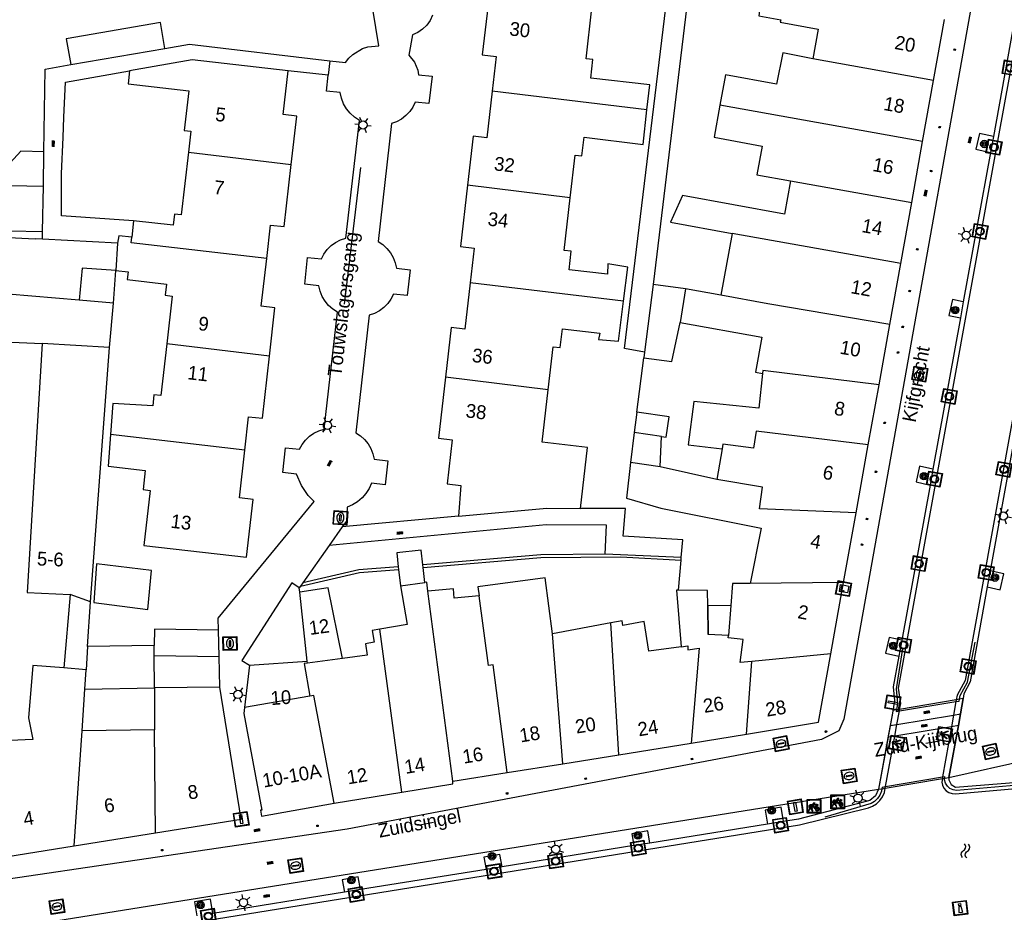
# Model space of a CAD drawing. Header units: metres. Extents: x 93870 to 95789, y 463036 to 464040.
# Tile 148 of 256: x 94355 to 94427, y 463912 to 463977. Entities that reach past the tile are written whole.
import ezdxf
from ezdxf.enums import TextEntityAlignment as Align

# ---------------------------------------------------------------- set-up
doc = ezdxf.new("R2010")
doc.units = ezdxf.units.M
doc.header["$LTSCALE"] = 25.4
for name, color, linetype in [('B_BEBOUWINGSGRENS_0', 1, 'Continuous'), ('B_LUIFEL_1', 200, 'Continuous'), ('B_TUSSENMUUR_0', 7, 'Continuous'), ('G_GRENS_ALGEMEEN_0', 7, 'Continuous'), ('K_KUNSTWERKGRENS_1', 1, 'Continuous'), ('Q_BALUSTRADE_LIJN_1', 193, 'Continuous'), ('Q_BOOM_0', 3, 'Continuous'), ('Q_BRANDKRAAN_0', 5, 'Continuous'), ('Q_CAI-KAST_0', 10, 'Continuous'), ('Q_FIETSENREK_0', 6, 'Continuous'), ('Q_INSPECTIE_OF_RIOOLPUT_0', 253, 'Continuous'), ('Q_KOLK_0', 254, 'Continuous'), ('Q_LICHTMAST_0', 2, 'Continuous'), ('Q_LICHTPUNT_1', 7, 'Continuous'), ('Q_MEERPAAL_0', 7, 'Continuous'), ('Q_MEERRING_0', 7, 'Continuous'), ('Q_VERKEERSBORDPAAL_0', 40, 'Continuous'), ('S_GBKN_SYMBOOL_OV_GROOT_0', 7, 'Continuous'), ('S_GBKN_SYMBOOL_OV_GROOT_1', 7, 'Continuous'), ('S_GBKN_SYMBOOL_WATER_0', 7, 'Continuous'), ('T_HEK_LIJN_0', 6, 'Continuous'), ('T_MUUR_30CM_0', 10, 'Continuous'), ('V_WEGGRENS_0', 7, 'Continuous'), ('V_WEGGRENS_1', 7, 'Continuous'), ('W_WATERGRENS_0', 5, 'Continuous'), ('Z_GBKN_HUISNUMMER_0', 252, 'Continuous'), ('Z_KUNSTWERKNAAM_1', 252, 'Continuous'), ('Z_STRAATNAAM_0', 252, 'Continuous')]:
    doc.layers.add(name, color=color, linetype=linetype)
doc.layers.add('Q_PAAL_STEEN_0', color=7, linetype='Continuous', true_color=0xa97373)
doc.layers.add('Q_PAALTJE_0', color=7, linetype='Continuous', true_color=0x666666)

# ---------------------------------------------------------------- blocks, each defined once
blk = doc.blocks.new('Q_CAI-KAST')
for points in [[(-0.5, 0.5), (0.5, 0.5), (0.5, -0.5), (-0.5, -0.5)], [(-0.262, 0.264), (0.25, 0.264), (0.25, 0.187), (-0.262, 0.187)], [(-0.262, 0.107), (0.25, 0.107), (0.25, -0.332), (-0.262, -0.332)]]:
    blk.add_lwpolyline(points, close=True)
blk.add_lwpolyline([(-0.442, 0.464), (0.438, 0.464, -0.414214), (0.459, 0.442), (0.459, -0.437, -0.414214), (0.438, -0.459), (-0.442, -0.459, -0.414214), (-0.463, -0.437), (-0.463, 0.442), (-0.463, 0.444), (-0.463, 0.446), (-0.463, 0.448), (-0.462, 0.45), (-0.461, 0.451), (-0.46, 0.453), (-0.459, 0.455), (-0.458, 0.456), (-0.457, 0.457), (-0.456, 0.459), (-0.454, 0.46), (-0.453, 0.461), (-0.451, 0.462), (-0.449, 0.462), (-0.447, 0.463), (-0.446, 0.463), (-0.444, 0.464), (-0.442, 0.464)], format="xyb")
blk.add_circle((-0.177, -0.034), 0.0354)
blk = doc.blocks.new('Q_LICHTMAST')
for points in [[(-0.26, 0.15), (-0.52, 0.3)], [(0, 0.3), (0, 0.6)], [(0.26, 0.15), (0.52, 0.3)], [(-0.26, -0.15), (-0.52, -0.3)], [(0, -0.3), (0, -0.6)], [(0.26, -0.15), (0.52, -0.3)]]:
    blk.add_lwpolyline(points)
blk.add_circle((0, 0), 0.3)
blk = doc.blocks.new('Q_VERKEERSBORDPAAL')
for points in [[(-0.5, 0.5), (0.5, 0.5), (0.5, -0.5), (-0.5, -0.5)], [(-0.08, 0.333), (0.071, 0.333), (0.071, -0.329), (-0.08, -0.329)]]:
    blk.add_lwpolyline(points, close=True)
blk.add_lwpolyline([(-0.442, 0.464), (0.438, 0.464, -0.414214), (0.459, 0.442), (0.459, -0.437, -0.414214), (0.438, -0.459), (-0.442, -0.459, -0.414214), (-0.463, -0.437), (-0.463, 0.442), (-0.463, 0.444), (-0.463, 0.446), (-0.463, 0.448), (-0.462, 0.45), (-0.461, 0.451), (-0.46, 0.453), (-0.459, 0.455), (-0.458, 0.456), (-0.457, 0.457), (-0.456, 0.459), (-0.454, 0.46), (-0.453, 0.461), (-0.451, 0.462), (-0.449, 0.462), (-0.447, 0.463), (-0.446, 0.463), (-0.444, 0.464), (-0.442, 0.464)], format="xyb")
blk = doc.blocks.new('Q_PAAL_STEEN')
for points in [[(-0.5, 0.5), (0.5, 0.5), (0.5, -0.5), (-0.5, -0.5)], [(-0.08, 0.333), (0.071, 0.333), (0.071, -0.329), (-0.08, -0.329)]]:
    blk.add_lwpolyline(points, close=True)
blk.add_lwpolyline([(-0.442, 0.464), (0.438, 0.464, -0.414214), (0.459, 0.442), (0.459, -0.437, -0.414214), (0.438, -0.459), (-0.442, -0.459, -0.414214), (-0.463, -0.437), (-0.463, 0.442), (-0.463, 0.444), (-0.463, 0.446), (-0.463, 0.448), (-0.462, 0.45), (-0.461, 0.451), (-0.46, 0.453), (-0.459, 0.455), (-0.458, 0.456), (-0.457, 0.457), (-0.456, 0.459), (-0.454, 0.46), (-0.453, 0.461), (-0.451, 0.462), (-0.449, 0.462), (-0.447, 0.463), (-0.446, 0.463), (-0.444, 0.464), (-0.442, 0.464)], format="xyb")
blk = doc.blocks.new('Q_PAALTJE')
at = {"color": 251, "true_color": 0x666666, "xscale": 0.1, "yscale": 0.1, "zscale": 0.01}
blk.add_blockref('Q_PAAL_STEEN', (0, 0), dxfattribs=at)
blk = doc.blocks.new('Q_INSPECTIE_OF_RIOOLPUT')
blk.add_lwpolyline([(-0.5, 0.5), (0.5, 0.5), (0.5, -0.5), (-0.5, -0.5)], close=True)
for points in [[(-0.442, 0.464), (0.438, 0.464, -0.414214), (0.459, 0.442), (0.459, -0.437, -0.414214), (0.438, -0.459), (-0.442, -0.459, -0.414214), (-0.463, -0.437), (-0.463, 0.442), (-0.463, 0.444), (-0.463, 0.446), (-0.463, 0.448), (-0.462, 0.45), (-0.461, 0.451), (-0.46, 0.453), (-0.459, 0.455), (-0.458, 0.456), (-0.457, 0.457), (-0.456, 0.459), (-0.454, 0.46), (-0.453, 0.461), (-0.451, 0.462), (-0.449, 0.462), (-0.447, 0.463), (-0.446, 0.463), (-0.444, 0.464), (-0.442, 0.464)], [(-0.345, 0.105, 0.380426), (-0.276, -0.18)], [(-0.008, 0.266, 0.240218), (-0.345, 0.105)], [(-0.194, 0.045, 0.853344), (-0.194, -0.032)], [(0.331, 0.111, 0.240191), (-0.008, 0.266)], [(0.185, -0.032, 0.849746), (0.185, 0.045)], [(0.267, -0.176, 0.380426), (0.331, 0.111)], [(-0.276, -0.18, 0.148452), (0.012, -0.257)], [(0.012, -0.257, 0.131742), (0.267, -0.176)]]:
    blk.add_lwpolyline(points, format="xyb")
for points in [[(-0.194, 0.045), (0.185, 0.045)], [(0.185, -0.032), (-0.194, -0.032)]]:
    blk.add_lwpolyline(points)
blk = doc.blocks.new('Q_BRANDKRAAN')
blk.add_lwpolyline([(-0.5, 0.5), (0.5, 0.5), (0.5, -0.5), (-0.5, -0.5)], close=True)
for points in [[(-0.442, 0.464), (0.438, 0.464, -0.414214), (0.459, 0.442), (0.459, -0.437, -0.414214), (0.438, -0.459), (-0.442, -0.459, -0.414214), (-0.463, -0.437), (-0.463, 0.442), (-0.463, 0.444), (-0.463, 0.446), (-0.463, 0.448), (-0.462, 0.45), (-0.461, 0.451), (-0.46, 0.453), (-0.459, 0.455), (-0.458, 0.456), (-0.457, 0.457), (-0.456, 0.459), (-0.454, 0.46), (-0.453, 0.461), (-0.451, 0.462), (-0.449, 0.462), (-0.447, 0.463), (-0.446, 0.463), (-0.444, 0.464), (-0.442, 0.464)], [(-0.345, 0.105, 0.380426), (-0.276, -0.18)], [(-0.008, 0.266, 0.240218), (-0.345, 0.105)], [(-0.194, 0.045, 0.853344), (-0.194, -0.032)], [(0.331, 0.111, 0.240191), (-0.008, 0.266)], [(0.185, -0.032, 0.849746), (0.185, 0.045)], [(0.267, -0.176, 0.380426), (0.331, 0.111)], [(-0.276, -0.18, 0.148452), (0.012, -0.257)], [(0.012, -0.257, 0.131742), (0.267, -0.176)]]:
    blk.add_lwpolyline(points, format="xyb")
for points in [[(-0.194, 0.045), (0.185, 0.045)], [(0.185, -0.032), (-0.194, -0.032)]]:
    blk.add_lwpolyline(points)
blk = doc.blocks.new('Q_KOLK')
blk.add_lwpolyline([(-0.5, 0.5), (0.5, 0.5), (0.5, -0.5), (-0.5, -0.5)], close=True)
for points in [[(-0.442, 0.464), (0.438, 0.464, -0.414214), (0.459, 0.442), (0.459, -0.437, -0.414214), (0.438, -0.459), (-0.442, -0.459, -0.414214), (-0.463, -0.437), (-0.463, 0.442, -0.414214), (-0.442, 0.464)], [(-0.345, 0.105, 0.380426), (-0.276, -0.18)], [(-0.008, 0.266, 0.240218), (-0.345, 0.105)], [(-0.194, 0.045, 0.853344), (-0.194, -0.032)], [(0.331, 0.111, 0.240191), (-0.008, 0.266)], [(0.185, -0.032, 0.849746), (0.185, 0.045)], [(0.267, -0.176, 0.380426), (0.331, 0.111)], [(-0.276, -0.18, 0.148452), (0.012, -0.257)], [(0.012, -0.257, 0.131742), (0.267, -0.176)]]:
    blk.add_lwpolyline(points, format="xyb")
for points in [[(-0.194, 0.045), (0.185, 0.045)], [(0.185, -0.032), (-0.194, -0.032)]]:
    blk.add_lwpolyline(points)
blk = doc.blocks.new('Q_LICHTPUNT')
for points in [[(-0.5, 0.5), (0.5, 0.5), (0.5, -0.5), (-0.5, -0.5)], [(-0.463, 0.464), (0.459, 0.464), (0.459, -0.459), (-0.463, -0.459)], [(-0.123, 0.08), (-0.077, 0.051), (-0.255, -0.233), (-0.301, -0.204)], [(-0.033, 0.032), (0.021, 0.032), (0.021, -0.303), (-0.033, -0.303)], [(0.075, 0.051), (0.121, 0.079), (0.293, -0.209), (0.247, -0.236)]]:
    blk.add_lwpolyline(points, close=True)
blk.add_circle((-0.002, 0.21), 0.103)
blk = doc.blocks.new('Q_MEERRING')
blk.add_lwpolyline([(-0.5, 0.5), (0.5, 0.5), (0.5, -0.5), (-0.5, -0.5)], close=True)
blk.add_lwpolyline([(-0.442, 0.464), (0.438, 0.464, -0.414214), (0.459, 0.442), (0.459, -0.437, -0.414214), (0.438, -0.459), (-0.442, -0.459, -0.414214), (-0.463, -0.437), (-0.463, 0.442), (-0.463, 0.444), (-0.463, 0.446), (-0.463, 0.448), (-0.462, 0.45), (-0.461, 0.451), (-0.46, 0.453), (-0.459, 0.455), (-0.458, 0.456), (-0.457, 0.457), (-0.456, 0.459), (-0.454, 0.46), (-0.453, 0.461), (-0.451, 0.462), (-0.449, 0.462), (-0.447, 0.463), (-0.446, 0.463), (-0.444, 0.464), (-0.442, 0.464)], format="xyb")
for radius in [0.3, 0.3, 0.25, 0.25]:
    blk.add_circle((0, 0), radius)
blk = doc.blocks.new('Q_FIETSENREK')
for points in [[(-0.5, 0.5), (0.5, 0.5), (0.5, -0.5), (-0.5, -0.5)], [(-0.063, 0.145), (0.184, 0.054), (0.037, -0.093)]]:
    blk.add_lwpolyline(points, close=True)
for points in [[(-0.442, 0.464), (0.438, 0.464, -0.414214), (0.459, 0.442), (0.459, -0.437, -0.414214), (0.438, -0.459), (-0.442, -0.459, -0.414214), (-0.463, -0.437), (-0.463, 0.442), (-0.463, 0.444), (-0.463, 0.446), (-0.463, 0.448), (-0.462, 0.45), (-0.461, 0.451), (-0.46, 0.453), (-0.459, 0.455), (-0.458, 0.456), (-0.457, 0.457), (-0.456, 0.459), (-0.454, 0.46), (-0.453, 0.461), (-0.451, 0.462), (-0.449, 0.462), (-0.447, 0.463), (-0.446, 0.463), (-0.444, 0.464), (-0.442, 0.464)], [(-0.181, 0.106, 0.847256), (-0.324, -0.144)], [(-0.193, 0.075, 0.842492), (-0.305, -0.118)], [(-0.171, 0.065, 0.053288), (-0.193, 0.075)], [(-0.185, -0.134, 0.502492), (-0.147, 0.044)], [(-0.149, 0.089, 0.06236), (-0.181, 0.106)], [(-0.165, -0.161, 0.494489), (-0.125, 0.068)], [(-0.324, -0.144, 0.089606), (-0.421, -0.348)], [(-0.296, -0.162, 0.110942), (-0.375, -0.348)], [(-0.294, -0.105, 0.006942), (-0.305, -0.118)], [(-0.296, -0.162, 0.02458), (-0.283, -0.168)], [(-0.212, -0.105, 0.381614), (-0.294, -0.105)], [(-0.283, -0.168, 0.148109), (-0.198, -0.173)], [(-0.223, -0.136, 0.533998), (-0.276, -0.136)], [(-0.276, -0.136, 0.009682), (-0.271, -0.138)], [(-0.271, -0.138, 0.120201), (-0.218, -0.144)], [(-0.218, -0.144, 0.003554), (-0.223, -0.136)], [(-0.185, -0.134, 0.017985), (-0.212, -0.105)], [(-0.122, -0.348, 0.075837), (-0.198, -0.173)], [(-0.075, -0.348, 0.094234), (-0.165, -0.161)], [(0.095, -0.16, 0.385208), (0.186, -0.333)], [(0.209, -0.054, 0.224648), (0.108, -0.128)], [(0.126, -0.171, 0.376993), (0.197, -0.303)], [(0.212, -0.086, 0.20829), (0.139, -0.139)], [(0.186, -0.333, 1), (0.287, -0.06)], [(0.197, -0.303, 1), (0.276, -0.09)], [(0.287, -0.06, 0.086253), (0.238, -0.051)], [(0.276, -0.09, 0.079305), (0.241, -0.083)]]:
    blk.add_lwpolyline(points, format="xyb")
for points in [[(-0.171, 0.065), (-0.263, -0.038), (-0.239, -0.059), (-0.147, 0.044)], [(0.081, 0.221), (-0.003, 0.252), (-0.149, 0.089)], [(-0.125, 0.068), (-0.086, 0.111), (0.018, -0.131), (0.095, -0.16)], [(0.238, -0.051), (0.229, 0.053), (0.261, 0.093), (0.302, 0.078), (0.314, 0.11), (0.192, 0.155), (0.18, 0.123), (0.231, 0.104), (0.207, 0.076), (-0.04, 0.167), (0, 0.216), (0.07, 0.191), (0.081, 0.221)], [(0.209, -0.054), (0.199, 0.029), (0.057, -0.108)], [(-0.421, -0.348), (-0.375, -0.348)], [(-0.122, -0.348), (-0.075, -0.348)], [(0.057, -0.108), (0.108, -0.128)], [(0.126, -0.171), (0.253, -0.218), (0.241, -0.083)], [(0.139, -0.139), (0.222, -0.17), (0.212, -0.086)]]:
    blk.add_lwpolyline(points)
blk = doc.blocks.new('Q_BOOM')
for radius in [0.27, 0.18, 0.09]:
    blk.add_circle((0, 0), radius)
blk = doc.blocks.new('Q_MEERPAAL')
for points in [[(-0.5, 0.5), (0.5, 0.5), (0.5, -0.5), (-0.5, -0.5)], [(-0.076, 0.32), (0.068, 0.32), (0.068, 0.17), (-0.076, 0.17)]]:
    blk.add_lwpolyline(points, close=True)
blk.add_lwpolyline([(-0.442, 0.464), (0.438, 0.464, -0.414214), (0.459, 0.442), (0.459, -0.437, -0.414214), (0.438, -0.459), (-0.442, -0.459, -0.414214), (-0.463, -0.437), (-0.463, 0.442), (-0.463, 0.444), (-0.463, 0.446), (-0.463, 0.448), (-0.462, 0.45), (-0.461, 0.451), (-0.46, 0.453), (-0.459, 0.455), (-0.458, 0.456), (-0.457, 0.457), (-0.456, 0.459), (-0.454, 0.46), (-0.453, 0.461), (-0.451, 0.462), (-0.449, 0.462), (-0.447, 0.463), (-0.446, 0.463), (-0.444, 0.464), (-0.442, 0.464)], format="xyb")
for points in [[(-0.076, 0.124), (-0.136, -0.311)], [(-0.076, 0.124), (0.068, 0.124)], [(0.068, 0.124), (0.122, -0.311)], [(-0.136, -0.311), (0.122, -0.311)]]:
    blk.add_lwpolyline(points)
blk = doc.blocks.new('S_GBKN_SYMBOOL_WATER')
for points in [[(-0.5, 0.15), (-0.438, 0.212), (-0.312, 0.275), (-0.188, 0.275), (-0.062, 0.212), (0, 0.15), (0.062, 0.087), (0.188, 0.025), (0.312, 0.025), (0.438, 0.087), (0.5, 0.15)], [(-0.5, -0.15), (-0.438, -0.087), (-0.312, -0.025), (-0.188, -0.025), (-0.062, -0.087), (0, -0.15), (0.062, -0.212), (0.188, -0.275), (0.312, -0.275), (0.438, -0.212), (0.5, -0.15)]]:
    blk.add_lwpolyline(points)
blk = doc.blocks.new('S_GBKN_SYMBOOL_OV_GROOT')
for points in [[(-0.21875, 0.0625), (0.21875, 0.0625)], [(-0.21875, 0), (0.21875, 0)], [(-0.1875, 0.0625), (-0.1875, 0)], [(-0.125, 0.09375), (-0.125, 0.0625)], [(-0.125, 0), (-0.125, -0.0625)], [(-0.0625, 0.0625), (-0.0625, 0)], [(0, 0.09375), (0, 0.0625)], [(0, 0), (0, -0.0625)], [(0.0625, 0.0625), (0.0625, 0)], [(0.125, 0.09375), (0.125, 0.0625)], [(0.125, 0), (0.125, -0.0625)], [(0.1875, 0.0625), (0.1875, 0)], [(-0.21875, -0.0625), (0.21875, -0.0625)], [(-0.1875, -0.0625), (-0.1875, -0.09375)], [(-0.0625, -0.0625), (-0.0625, -0.09375)], [(0.0625, -0.0625), (0.0625, -0.09375)], [(0.1875, -0.0625), (0.1875, -0.09375)]]:
    blk.add_lwpolyline(points)

msp = doc.modelspace()

# ---------------------------------------------------------------- linework, layer by layer
at = {"layer": 'B_BEBOUWINGSGRENS_0'}
for p, q in [((94421.387, 463972.193), (94422.182, 463976.622)), ((94358.45, 463975.217), (94358.772, 463973.345)), ((94358.772, 463973.345), (94365.596, 463974.52)), ((94420.593, 463967.765), (94421.387, 463972.193)), ((94419.798, 463963.335), (94420.593, 463967.765)), ((94356.784, 463964.53), (94356.825, 463967.024)), ((94356.731, 463961.233), (94356.784, 463964.53)), ((94419.003, 463958.905), (94419.798, 463963.335)), ((94363.33, 463962.02), (94363.202, 463960.835)), ((94406.778, 463961.098), (94405.954, 463956.607)), ((94362.17, 463960.39), (94362.034, 463958.416)), ((94418.208, 463954.477), (94419.003, 463958.905)), ((94361.867, 463956.031), (94362.034, 463958.416)), ((94401.027, 463957.391), (94400.41, 463952.476)), ((94403.394, 463957.077), (94401.027, 463957.391)), ((94405.954, 463956.607), (94403.394, 463957.077)), ((94361.587, 463952.813), (94361.867, 463956.031)), ((94417.426, 463950.117), (94418.208, 463954.477)), ((94354.47, 463953.2), (94356.71, 463953.1)), ((94361.587, 463952.813), (94356.71, 463953.1)), ((94360.216, 463934.371), (94361.587, 463952.813)), ((94400.41, 463952.476), (94400.359, 463952.07)), ((94416.642, 463945.749), (94417.426, 463950.117)), ((94399.861, 463948.116), (94399.65, 463946.644)), ((94399.65, 463946.644), (94399.4, 463944.476)), ((94401.535, 463944.169), (94401.645, 463946.359)), ((94415.759, 463940.827), (94416.642, 463945.749)), ((94395.755, 463941.141), (94396.266, 463945.559)), ((94406.044, 463945.464), (94405.654, 463943.234)), ((94405.654, 463943.234), (94401.535, 463944.169)), ((94414.849, 463935.758), (94415.759, 463940.827)), ((94382.544, 463936.914), (94382.566, 463936.716)), ((94382.566, 463936.716), (94382.693, 463935.533)), ((94384.337, 463936.855), (94384.315, 463937.053)), ((94384.46, 463935.769), (94384.337, 463936.855)), ((94382.693, 463935.533), (94384.46, 463935.769)), ((94413.922, 463930.591), (94414.849, 463935.758)), ((94375.387, 463935.055), (94375.351, 463935.382)), ((94358.74, 463934.893), (94358.261, 463929.562)), ((94360.216, 463934.371), (94358.74, 463934.893)), ((94359.997, 463931.12), (94360.216, 463934.371)), ((94360.452, 463934.314), (94364.354, 463933.804)), ((94405.04, 463931.99), (94405.001, 463934.066)), ((94406.671, 463934.088), (94406.504, 463931.916)), ((94397.974, 463932.838), (94393.74, 463932.05)), ((94406.504, 463931.916), (94405.04, 463931.99)), ((94364.835, 463931.193), (94359.997, 463931.12)), ((94364.836, 463930.479), (94364.835, 463931.193)), ((94364.84, 463928.11), (94364.836, 463930.479)), ((94371.744, 463929.76), (94375.933, 463930.067)), ((94375.953, 463929.919), (94375.933, 463930.067)), ((94378.488, 463930.261), (94375.953, 463929.919)), ((94413.03, 463925.62), (94413.922, 463930.591)), ((94359.883, 463929.426), (94358.261, 463929.562)), ((94359.789, 463928.037), (94359.883, 463929.426)), ((94371.744, 463929.76), (94371.383, 463926.702)), ((94359.593, 463925.005), (94359.789, 463928.037)), ((94359.789, 463928.037), (94364.84, 463928.11)), ((94369.579, 463928.179), (94364.84, 463928.11)), ((94364.84, 463928.11), (94364.861, 463925.064)), ((94371.133, 463918.584), (94369.579, 463928.179)), ((94364.861, 463925.064), (94359.593, 463925.005)), ((94407.819, 463924.771), (94413.03, 463925.62)), ((94403.8, 463924.117), (94407.819, 463924.771)), ((94398.54, 463923.26), (94403.8, 463924.117)), ((94394.492, 463922.618), (94398.54, 463923.26)), ((94390.445, 463921.977), (94394.492, 463922.618)), ((94386.49, 463921.35), (94390.445, 463921.977)), ((94377.897, 463919.762), (94382.801, 463920.555)), ((94372.605, 463918.817), (94377.897, 463919.762)), ((94364.911, 463917.609), (94371.133, 463918.584)), ((94359.022, 463916.659), (94364.911, 463917.609)), ((94353.193, 463915.718), (94359.022, 463916.659))]:
    msp.add_line(p, q, dxfattribs=at)
for points in [[(94407.503, 463979.256), (94407.189, 463977.537), (94408.76, 463977.25), (94408.7, 463976.88), (94410.29, 463976.59), (94410.26, 463976.42), (94413.01, 463975.92), (94412.617, 463973.766)], [(94400.589, 463970.061), (94400.786, 463971.872), (94396.513, 463972.358), (94396.667, 463973.708), (94396.171, 463973.764), (94396.594, 463977.45), (94389.133, 463978.299), (94388.632, 463974.048), (94389.634, 463973.934), (94389.347, 463971.409)], [(94365.596, 463974.52), (94365.274, 463976.392), (94358.45, 463975.217)], [(94374.543, 463972.902), (94367.578, 463973.696), (94363.038, 463972.896)], [(94412.617, 463973.766), (94410.439, 463974.195), (94409.993, 463971.933), (94406.287, 463972.608), (94405.885, 463970.403)], [(94363.038, 463972.896), (94362.929, 463971.943), (94367.33, 463971.439), (94366.999, 463968.561), (94367.489, 463968.509), (94367.315, 463966.979)], [(94374.774, 463966.095), (94375.174, 463969.61), (94374.181, 463969.723), (94374.543, 463972.902)], [(94389.347, 463971.409), (94388.963, 463968.039), (94387.967, 463968.153), (94387.561, 463964.594)], [(94395.013, 463963.67), (94395.37, 463966.783), (94395.867, 463966.726), (94396.021, 463968.077), (94400.316, 463967.553), (94400.589, 463970.061)], [(94405.885, 463970.403), (94405.46, 463968.07), (94408.939, 463967.435), (94408.557, 463965.341), (94411.001, 463964.905)], [(94356.825, 463967.024), (94355.146, 463967.052), (94354.098, 463965.926), (94352.195, 463965.957), (94352.173, 463964.606), (94354.373, 463964.569)], [(94367.315, 463966.979), (94366.797, 463962.434), (94366.303, 463962.49), (94366.211, 463961.688), (94363.33, 463962.02)], [(94372.99, 463959.265), (94373.268, 463961.704), (94374.261, 463961.592), (94374.774, 463966.095)], [(94354.373, 463964.569), (94354.319, 463961.272), (94356.731, 463961.233)], [(94387.561, 463964.594), (94387.052, 463960.136), (94388.043, 463960.023), (94387.755, 463957.513)], [(94411.001, 463964.905), (94410.56, 463962.48), (94403.165, 463963.842), (94402.301, 463961.91), (94406.778, 463961.098)], [(94398.89, 463956.177), (94399.2, 463958.652), (94397.739, 463958.877), (94397.725, 463958.131), (94394.934, 463958.448), (94395.087, 463959.799), (94394.576, 463959.857), (94395.013, 463963.67)], [(94363.202, 463960.835), (94362.256, 463960.917), (94362.17, 463960.39)], [(94373.19, 463952.196), (94373.59, 463955.701), (94372.597, 463955.814), (94372.99, 463959.265)], [(94362.034, 463958.416), (94359.595, 463958.572), (94359.392, 463956.246)], [(94359.392, 463956.246), (94354.226, 463956.696), (94354.338, 463957.917), (94349.534, 463958.358)], [(94362.034, 463958.416), (94362.93, 463958.319), (94362.868, 463957.746), (94365.724, 463957.418), (94365.631, 463956.607), (94366.128, 463956.55), (94365.733, 463953.088)], [(94387.755, 463957.513), (94387.37, 463954.153), (94386.372, 463954.267), (94385.962, 463950.673)], [(94397.173, 463953.855), (94397.079, 463953.397), (94398.526, 463953.269), (94398.89, 463956.177)], [(94400.359, 463952.07), (94402.397, 463951.801), (94403, 463954.64)], [(94403, 463954.64), (94408.92, 463953.56), (94408.46, 463951.02), (94408.96, 463950.94)], [(94393.416, 463949.746), (94393.775, 463952.873), (94394.294, 463952.814), (94394.447, 463954.165), (94397.173, 463953.855)], [(94356.71, 463953.1), (94355.61, 463935.04), (94358.74, 463934.893)], [(94365.733, 463953.088), (94365.306, 463949.338), (94364.809, 463949.394), (94364.717, 463948.58), (94361.832, 463948.754), (94361.658, 463946.511)], [(94371.407, 463945.369), (94371.683, 463947.794), (94372.676, 463947.682), (94373.19, 463952.196)], [(94385.962, 463950.673), (94385.454, 463946.229), (94386.448, 463946.116), (94386.082, 463942.928), (94387.077, 463942.815), (94386.909, 463940.567)], [(94408.96, 463950.94), (94408.71, 463948.41), (94403.98, 463948.89), (94403.573, 463945.753), (94406.044, 463945.464)], [(94396.266, 463945.559), (94392.979, 463945.938), (94393.416, 463949.746)], [(94401.645, 463946.359), (94401.984, 463946.31), (94402.194, 463947.782), (94399.861, 463948.116)], [(94361.658, 463946.511), (94361.479, 463944.21), (94364.181, 463943.903), (94364.022, 463942.504), (94364.539, 463942.445), (94364.066, 463938.447), (94371.527, 463937.597), (94372.005, 463941.79), (94371.012, 463941.903), (94371.407, 463945.369)], [(94399.4, 463944.476), (94399.101, 463941.893), (94401.6, 463941.17), (94408.882, 463939.716), (94408.079, 463935.693)], [(94386.909, 463940.567), (94393.315, 463941.15), (94395.755, 463941.141)], [(94384.315, 463937.053), (94384.194, 463938.123), (94382.436, 463937.921), (94382.544, 463936.914)], [(94364.354, 463933.804), (94364.634, 463936.64), (94360.631, 463937.128), (94360.452, 463934.314)], [(94375.351, 463935.382), (94374.807, 463935.731), (94371.198, 463930.11), (94371.744, 463929.76)], [(94384.694, 463935.132), (94384.609, 463935.788), (94384.46, 463935.769)], [(94393.74, 463932.05), (94393.19, 463936.1), (94388.32, 463935.44), (94388.406, 463934.808)], [(94408.079, 463935.693), (94406.794, 463935.681), (94406.671, 463934.088)], [(94378.488, 463930.261), (94377.447, 463935.381), (94375.387, 463935.055)], [(94382.693, 463935.533), (94383.186, 463932.716), (94381.193, 463932.383)], [(94388.406, 463934.808), (94386.608, 463934.637), (94386.544, 463935.308), (94384.694, 463935.132)], [(94402.876, 463935.218), (94402.73, 463935.22), (94403.06, 463931.1)], [(94405.001, 463934.066), (94404.98, 463935.19), (94402.876, 463935.218)], [(94403.06, 463931.1), (94400.723, 463930.786), (94400.378, 463932.942), (94398.837, 463932.643), (94398.79, 463932.99), (94397.974, 463932.838)], [(94381.193, 463932.383), (94380.643, 463932.291), (94380.791, 463931.425), (94380.161, 463931.32), (94380.28, 463930.503), (94378.488, 463930.261)], [(94358.261, 463929.562), (94356.025, 463929.75), (94355.704, 463925.938), (94356.02, 463924.37), (94353.26, 463924.26)], [(94371.383, 463926.702), (94371.33, 463926.254), (94372.647, 463919.257), (94372.538, 463919.24), (94372.605, 463918.817)], [(94382.801, 463920.555), (94386.49, 463921.15), (94386.49, 463921.35)]]:
    msp.add_lwpolyline(points, dxfattribs=at)
at = {"layer": 'B_LUIFEL_1'}
for p, q in [((94406.671, 463934.088), (94405.001, 463934.066)), ((94369.535, 463930.402), (94369.498, 463932.303)), ((94364.836, 463930.479), (94369.535, 463930.402))]:
    msp.add_line(p, q, dxfattribs=at)
for points in [[(94405.001, 463934.066), (94405.001, 463934.066), (94405.04, 463931.99)], [(94369.498, 463932.303), (94364.845, 463932.379), (94364.835, 463931.193)]]:
    msp.add_lwpolyline(points, dxfattribs=at)
at = {"layer": 'B_TUSSENMUUR_0'}
for p, q in [((94421.387, 463972.193), (94412.617, 463973.766)), ((94400.589, 463970.061), (94389.347, 463971.409)), ((94420.593, 463967.765), (94405.885, 463970.403)), ((94367.315, 463966.979), (94374.774, 463966.095)), ((94354.373, 463964.569), (94356.784, 463964.53)), ((94395.013, 463963.67), (94387.561, 463964.594)), ((94411.001, 463964.905), (94419.798, 463963.335)), ((94419.003, 463958.905), (94406.778, 463961.098)), ((94398.89, 463956.177), (94387.755, 463957.513)), ((94403.394, 463957.077), (94403, 463954.64)), ((94361.867, 463956.031), (94359.392, 463956.246)), ((94373.19, 463952.196), (94365.733, 463953.088)), ((94393.416, 463949.746), (94385.962, 463950.673)), ((94371.407, 463945.369), (94361.658, 463946.511)), ((94401.645, 463946.359), (94399.65, 463946.644)), ((94401.535, 463944.169), (94399.4, 463944.476)), ((94414.849, 463935.758), (94408.079, 463935.693)), ((94375.933, 463930.067), (94375.387, 463935.055)), ((94386.49, 463921.35), (94384.694, 463935.132)), ((94398.54, 463923.26), (94397.974, 463932.838)), ((94382.801, 463920.555), (94381.193, 463932.383)), ((94394.492, 463922.618), (94393.74, 463932.05)), ((94359.997, 463931.12), (94359.883, 463929.426)), ((94407.819, 463924.771), (94408.199, 463930.036)), ((94413.922, 463930.591), (94408.199, 463930.036)), ((94375.953, 463929.919), (94375.706, 463929.886)), ((94375.706, 463929.886), (94376.131, 463927.507)), ((94376.131, 463927.507), (94371.383, 463926.702)), ((94359.022, 463916.659), (94359.593, 463925.005)), ((94364.911, 463917.609), (94364.861, 463925.064))]:
    msp.add_line(p, q, dxfattribs=at)
for points in [[(94372.99, 463959.265), (94363.157, 463960.42), (94363.202, 463960.835)], [(94418.208, 463954.477), (94409.37, 463955.98), (94405.954, 463956.607)], [(94417.426, 463950.117), (94408.999, 463951.158), (94408.96, 463950.94)], [(94416.642, 463945.749), (94408.504, 463946.754), (94408.32, 463945.518), (94406.104, 463945.806), (94406.044, 463945.464)], [(94415.759, 463940.827), (94408.761, 463941.115), (94408.972, 463942.681), (94405.654, 463943.234)], [(94390.445, 463921.977), (94389.429, 463929.779), (94389.097, 463929.734), (94388.406, 463934.808)], [(94408.199, 463930.036), (94407.35, 463929.954), (94407.579, 463931.618), (94406.486, 463931.743), (94406.504, 463931.916)], [(94403.06, 463931.1), (94403.545, 463931.165), (94403.562, 463930.888), (94404.368, 463930.995), (94403.8, 463924.117)], [(94377.897, 463919.762), (94376.408, 463927.554), (94376.131, 463927.507)]]:
    msp.add_lwpolyline(points, dxfattribs=at)
at = {"layer": 'G_GRENS_ALGEMEEN_0'}
for p, q in [((94425.724, 463968.13), (94425.513, 463966.97)), ((94353.8, 463960.833), (94356.178, 463960.707)), ((94423.543, 463956.125), (94423.332, 463954.965)), ((94421.34, 463943.999), (94421.129, 463942.838)), ((94386.909, 463940.567), (94378.471, 463939.8)), ((94403.08, 463937.582), (94397.544, 463937.809)), ((94402.876, 463935.218), (94403.063, 463937.384)), ((94403.063, 463937.384), (94403.08, 463937.582)), ((94425.495, 463936.607), (94425.286, 463935.447)), ((94419.08, 463931.584), (94418.868, 463930.424)), ((94410.507, 463918.429), (94409.344, 463918.241)), ((94400.804, 463916.862), (94399.64, 463916.675)), ((94390.074, 463915.136), (94388.91, 463914.948)), ((94379.795, 463913.481), (94378.631, 463913.294))]:
    msp.add_line(p, q, dxfattribs=at)
for points in [[(94403.08, 463937.582), (94403.19, 463938.86), (94398.87, 463939.13), (94399.022, 463941.128), (94395.755, 463941.141)], [(94397.544, 463937.809), (94397.644, 463939.923), (94393.274, 463939.948), (94377.518, 463938.451)], [(94397.544, 463937.809), (94392.885, 463937.776), (94384.315, 463937.053)], [(94384.337, 463936.855), (94392.893, 463937.576), (94398.698, 463937.618), (94403.063, 463937.384)], [(94375.437, 463935.504), (94379.724, 463936.492), (94382.566, 463936.716)], [(94382.544, 463936.914), (94379.689, 463936.689), (94375.61, 463935.749)]]:
    msp.add_lwpolyline(points, dxfattribs=at)
at = {"layer": 'K_KUNSTWERKGRENS_1'}
for p, q in [((94423.034, 463927.262), (94418.924, 463926.56)), ((94423.266, 463927.301), (94423.034, 463927.262)), ((94423.187, 463925.38), (94423.545, 463927.349)), ((94423.531, 463927.347), (94423.266, 463927.301)), ((94423.545, 463927.349), (94423.531, 463927.347)), ((94418.435, 463926.476), (94418.4, 463926.288)), ((94418.688, 463926.519), (94418.435, 463926.476)), ((94418.924, 463926.56), (94418.688, 463926.519)), ((94418.398, 463926.273), (94417.387, 463920.759)), ((94418.4, 463926.288), (94418.398, 463926.273)), ((94422.505, 463921.623), (94423.187, 463925.38)), ((94417.872, 463920.841), (94422.024, 463921.542)), ((94422.024, 463921.542), (94422.193, 463921.57)), ((94422.193, 463921.57), (94422.505, 463921.623)), ((94417.387, 463920.759), (94417.638, 463920.801)), ((94417.638, 463920.801), (94417.872, 463920.841))]:
    msp.add_line(p, q, dxfattribs=at)
at = {"layer": 'Q_BALUSTRADE_LIJN_1'}
for p, q in [((94418.904, 463926.448), (94423.009, 463927.12)), ((94423.009, 463927.12), (94423.239, 463927.158)), ((94418.669, 463926.41), (94418.904, 463926.448)), ((94417.893, 463920.951), (94422.045, 463921.661)), ((94422.045, 463921.661), (94422.195, 463921.687)), ((94417.656, 463920.911), (94417.893, 463920.951))]:
    msp.add_line(p, q, dxfattribs=at)
at = {"layer": 'T_HEK_LIJN_0'}
for p, q in [((94423.239, 463927.158), (94423.266, 463927.301)), ((94418.688, 463926.519), (94418.669, 463926.41)), ((94422.193, 463921.57), (94422.195, 463921.687)), ((94417.656, 463920.911), (94417.638, 463920.801))]:
    msp.add_line(p, q, dxfattribs=at)
for points in [[(94423.266, 463927.301), (94423.315, 463927.566), (94423.84, 463928.522), (94424.397, 463931.44)], [(94419.136, 463930.973), (94418.66, 463928.056), (94418.771, 463926.997), (94418.688, 463926.519)], [(94437.409, 463921.166), (94434.198, 463922.669), (94431.877, 463921.953), (94427.494, 463921.056), (94423.046, 463920.675), (94422.799, 463920.713), (94422.573, 463920.819), (94422.387, 463920.985), (94422.256, 463921.197), (94422.19, 463921.438), (94422.193, 463921.57)], [(94417.638, 463920.801), (94417.607, 463920.613), (94417.496, 463920.333), (94417.327, 463920.083), (94417.108, 463919.875), (94416.85, 463919.719), (94413.49, 463918.743)]]:
    msp.add_lwpolyline(points, dxfattribs=at)
at = {"layer": 'T_MUUR_30CM_0'}
for p, q in [((94358.21, 463968.044), (94358.271, 463969.536)), ((94358.102, 463965.432), (94358.21, 463968.044)), ((94356.722, 463960.678), (94356.178, 463960.707)), ((94362.17, 463960.39), (94356.722, 463960.678)), ((94399.861, 463948.116), (94400.359, 463952.07))]:
    msp.add_line(p, q, dxfattribs=at)
for points in [[(94356.825, 463967.024), (94356.916, 463973.025), (94358.772, 463973.345)], [(94358.271, 463969.536), (94358.38, 463972.076), (94363.038, 463972.896)], [(94363.33, 463962.02), (94358.103, 463962.364), (94358.102, 463965.432)]]:
    msp.add_lwpolyline(points, dxfattribs=at)
at = {"layer": 'V_WEGGRENS_0'}
for p, q in [((94404.599, 463986.75), (94401.027, 463957.391)), ((94427.608, 463978.505), (94425.724, 463968.13)), ((94377.569, 463973.624), (94377.45, 463972.574)), ((94377.45, 463972.574), (94374.543, 463972.902)), ((94425.513, 463966.97), (94423.543, 463956.125)), ((94356.722, 463960.678), (94356.731, 463961.233)), ((94423.332, 463954.965), (94421.34, 463943.999)), ((94427.525, 463947.78), (94425.495, 463936.607)), ((94421.129, 463942.838), (94419.08, 463931.584)), ((94378.471, 463939.8), (94377.518, 463938.451)), ((94377.518, 463938.451), (94375.61, 463935.749)), ((94375.61, 463935.749), (94375.437, 463935.504)), ((94375.437, 463935.504), (94375.351, 463935.382)), ((94369.579, 463928.179), (94369.535, 463930.402)), ((94423.531, 463927.347), (94423.335, 463926.225)), ((94418.398, 463926.273), (94418.234, 463925.379)), ((94418.4, 463926.286), (94418.398, 463926.273)), ((94418.4, 463926.288), (94418.4, 463926.286)), ((94423.335, 463926.225), (94423.187, 463925.38)), ((94418.234, 463925.379), (94418.121, 463924.764)), ((94423.187, 463925.38), (94422.505, 463921.623)), ((94418.121, 463924.764), (94417.387, 463920.759)), ((94328.368, 463906.516), (94417.387, 463920.759)), ((94409.344, 463918.241), (94400.804, 463916.862)), ((94399.64, 463916.675), (94390.074, 463915.136)), ((94388.91, 463914.948), (94379.795, 463913.481)), ((94378.631, 463913.294), (94369.089, 463911.759))]:
    msp.add_line(p, q, dxfattribs=at)
for points in [[(94425.071, 464006.414), (94425.577, 464006.381), (94426.073, 464006.275), (94426.548, 464006.098), (94426.992, 464005.855), (94427.397, 464005.55), (94427.754, 464005.19), (94428.054, 464004.782), (94428.293, 464004.335), (94428.465, 464003.858), (94428.566, 464003.361), (94428.594, 464002.855), (94428.548, 464002.35), (94414.88, 463925.86)], [(94400.41, 463952.476), (94398.95, 463952.74), (94402.451, 463981.51), (94401.306, 463982.327), (94395.769, 463981.293), (94395.102, 463980.262), (94384.977, 463978.59)], [(94377.569, 463973.624), (94378.715, 463973.488), (94378.961, 463973.808), (94379.252, 463974.087), (94379.942, 463974.502), (94380.325, 463974.629), (94381.126, 463974.706), (94380.465, 463978.716)], [(94385.024, 463976.939), (94384.848, 463976.555), (94384.606, 463976.21), (94384.305, 463975.914), (94383.956, 463975.678), (94383.569, 463975.51), (94383.307, 463974.019), (94383.711, 463973.523), (94383.95, 463972.93), (94384.001, 463972.613), (94384.995, 463972.5), (94384.767, 463970.513), (94383.773, 463970.626), (94383.596, 463970.265), (94383.367, 463969.935), (94383.091, 463969.644), (94382.774, 463969.397), (94382.423, 463969.201), (94382.047, 463969.06), (94381.075, 463960.505), (94381.414, 463960.282), (94381.714, 463960.008), (94381.968, 463959.692), (94382.17, 463959.34), (94382.315, 463958.961), (94382.4, 463958.564), (94383.393, 463958.451), (94383.179, 463956.582), (94382.186, 463956.695), (94382.009, 463956.335), (94381.777, 463956.007), (94381.497, 463955.719), (94381.175, 463955.478), (94380.819, 463955.291), (94380.439, 463955.162), (94379.459, 463946.619), (94379.797, 463946.403), (94380.098, 463946.137), (94380.353, 463945.827), (94380.556, 463945.482), (94380.704, 463945.109), (94380.791, 463944.717), (94381.784, 463944.604), (94381.583, 463942.855), (94380.59, 463942.968), (94380.418, 463942.581), (94380.19, 463942.223), (94379.912, 463941.903), (94379.589, 463941.628), (94379.23, 463941.403), (94378.841, 463941.234), (94378.772, 463940.226), (94378.471, 463939.8)], [(94365.596, 463974.52), (94367.379, 463974.827), (94377.569, 463973.624)], [(94369.498, 463932.303), (94369.481, 463933.177), (94376.437, 463941.638), (94376.003, 463942.088), (94375.507, 463942.815), (94375.164, 463943.625), (94374.16, 463943.739), (94374.367, 463945.547), (94375.371, 463945.433), (94375.561, 463945.785), (94375.804, 463946.103), (94376.094, 463946.378), (94376.424, 463946.604), (94376.785, 463946.776), (94377.169, 463946.888), (94378.136, 463955.383), (94377.792, 463955.6), (94377.485, 463955.868), (94377.224, 463956.179), (94377.014, 463956.528), (94376.86, 463956.904), (94376.766, 463957.3), (94375.763, 463957.414), (94375.952, 463959.356), (94376.959, 463959.241), (94377.144, 463959.599), (94377.383, 463959.924), (94377.669, 463960.208), (94377.996, 463960.444), (94378.356, 463960.626), (94378.74, 463960.749), (94379.719, 463969.294), (94379.367, 463969.53), (94379.055, 463969.815), (94378.788, 463970.144), (94378.573, 463970.509), (94378.415, 463970.902), (94378.317, 463971.314), (94377.321, 463971.428), (94377.45, 463972.574)], [(94425.724, 463968.13), (94424.712, 463968.351), (94424.461, 463967.2), (94425.513, 463966.97)], [(94423.543, 463956.125), (94422.755, 463956.297), (94422.504, 463955.146), (94423.332, 463954.965)], [(94421.34, 463943.999), (94420.363, 463944.212), (94420.112, 463943.061), (94421.129, 463942.838)], [(94425.286, 463935.447), (94426.224, 463935.242), (94426.476, 463936.393), (94425.495, 463936.607)], [(94425.286, 463935.447), (94424.042, 463928.559), (94423.59, 463927.683), (94423.531, 463927.347)], [(94419.08, 463931.584), (94418.157, 463931.785), (94417.906, 463930.634), (94418.868, 463930.424)], [(94418.868, 463930.424), (94418.459, 463928.192), (94418.553, 463927.192), (94418.4, 463926.288)], [(94414.88, 463925.86), (94414.52, 463925.01), (94413.26, 463924.38), (94378.84, 463917.86), (94323.744, 463909.741), (94322.856, 463909.815)], [(94422.505, 463921.623), (94434.143, 463924.219), (94434.705, 463924.248), (94435.264, 463924.17)], [(94422.505, 463921.623), (94422.504, 463921.437), (94422.663, 463921.105), (94422.982, 463920.922), (94427.489, 463921.284), (94431.835, 463922.171), (94434.255, 463922.918), (94437.549, 463921.387)], [(94417.387, 463920.759), (94417.168, 463920.29), (94416.77, 463919.958), (94411.575, 463918.602), (94410.507, 463918.429)], [(94410.507, 463918.429), (94410.323, 463919.452), (94409.163, 463919.244), (94409.344, 463918.241)], [(94400.804, 463916.862), (94400.646, 463917.743), (94399.486, 463917.535), (94399.64, 463916.675)], [(94390.074, 463915.136), (94389.912, 463916.035), (94388.752, 463915.826), (94388.91, 463914.948)], [(94379.795, 463913.481), (94379.629, 463914.404), (94378.469, 463914.195), (94378.631, 463913.294)], [(94369.089, 463911.759), (94368.903, 463912.796), (94367.743, 463912.587), (94367.926, 463911.571)]]:
    msp.add_lwpolyline(points, dxfattribs=at)
at = {"layer": 'V_WEGGRENS_1'}
for p, q in [((94423.341, 463926.226), (94423.545, 463927.349)), ((94418.435, 463926.476), (94418.4, 463926.286)), ((94418.398, 463926.273), (94418.234, 463925.379)), ((94418.4, 463926.286), (94418.398, 463926.273)), ((94418.722, 463925.46), (94422.836, 463926.142)), ((94422.836, 463926.142), (94423.335, 463926.225)), ((94423.187, 463925.38), (94423.341, 463926.226)), ((94423.335, 463926.225), (94423.341, 463926.226)), ((94418.234, 463925.379), (94418.722, 463925.46)), ((94418.234, 463925.379), (94418.234, 463925.379)), ((94422.687, 463925.297), (94418.566, 463924.614)), ((94423.187, 463925.38), (94422.687, 463925.297)), ((94418.079, 463924.533), (94417.387, 463920.759)), ((94418.121, 463924.764), (94418.079, 463924.533)), ((94418.566, 463924.614), (94418.079, 463924.533))]:
    msp.add_line(p, q, dxfattribs=at)
at = {"layer": 'W_WATERGRENS_0'}
for p, q in [((94423.009, 463927.12), (94422.836, 463926.142)), ((94423.034, 463927.262), (94423.009, 463927.12)), ((94418.722, 463925.46), (94418.904, 463926.448)), ((94418.904, 463926.448), (94418.924, 463926.56)), ((94422.836, 463926.142), (94422.687, 463925.297)), ((94418.566, 463924.614), (94418.722, 463925.46)), ((94422.687, 463925.297), (94422.045, 463921.661)), ((94417.893, 463920.951), (94418.566, 463924.614)), ((94422.045, 463921.661), (94422.024, 463921.542)), ((94417.872, 463920.841), (94417.893, 463920.951)), ((94422.975, 463920.441), (94427.616, 463920.836))]:
    msp.add_line(p, q, dxfattribs=at)
for points in [[(94418.924, 463926.56), (94419.004, 463926.993), (94418.836, 463928.107), (94426.101, 463968.048), (94428.194, 463979.583), (94431.719, 463999.016)], [(94431.516, 463971.892), (94423.67, 463928.645), (94423.094, 463927.602), (94423.034, 463927.262)], [(94422.024, 463921.542), (94421.978, 463921.284), (94422.028, 463921.048), (94422.138, 463920.832), (94422.3, 463920.654), (94422.504, 463920.523), (94422.734, 463920.451), (94422.975, 463920.441)], [(94416.654, 463919.41), (94416.965, 463919.53), (94417.247, 463919.708), (94417.488, 463919.939), (94417.679, 463920.212), (94417.813, 463920.518), (94417.872, 463920.841)], [(94320.693, 463901.822), (94322.595, 463904.167), (94326.878, 463904.592), (94332.257, 463905.388), (94411.662, 463918.177), (94416.654, 463919.41)]]:
    msp.add_lwpolyline(points, dxfattribs=at)
at = {"layer": 'Z_KUNSTWERKNAAM_1'}
msp.add_line((94420.824, 463924.111), (94421.81, 463924.279), dxfattribs=at)
at = {"layer": 'Z_STRAATNAAM_0'}
for p, q in [((94378.649, 463955.956), (94379.829, 463965.886)), ((94420.23, 463950.142), (94420.416, 463951.125)), ((94384.104, 463918.18), (94385.087, 463918.366))]:
    msp.add_line(p, q, dxfattribs=at)

# ---------------------------------------------------------------- block references
at = {"layer": 'Q_BOOM_0'}
for p, rotation in [((94425.07, 463967.583), 167.6674099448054), ((94422.954, 463955.531), 77.69803195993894), ((94420.69, 463943.478), 77.69803195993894), ((94425.838, 463936.119), 167.6940115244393), ((94418.461, 463931.174), 77.69803195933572), ((94409.633, 463919.222), 10.16569487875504), ((94399.93, 463917.415), 10.16569488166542), ((94389.341, 463915.899), 10.21354199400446), ((94379.14, 463914.173), 10.21354199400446), ((94368.193, 463912.369), 10.21354199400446)]:
    msp.add_blockref('Q_BOOM', p, dxfattribs=dict(at, rotation=rotation))
at = {"layer": 'Q_BRANDKRAAN_0', "rotation": 10.72615288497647}
msp.add_blockref('Q_BRANDKRAAN', (94410.32, 463924.071), dxfattribs=at)
at = {"layer": 'Q_CAI-KAST_0', "rotation": 79.82889648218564}
msp.add_blockref('Q_CAI-KAST', (94414.857, 463935.321), dxfattribs=at)
at = {"layer": 'Q_FIETSENREK_0'}
for p in [(94412.704, 463919.526), (94414.432, 463919.854)]:
    msp.add_blockref('Q_FIETSENREK', p, dxfattribs=at)
at = {"layer": 'Q_INSPECTIE_OF_RIOOLPUT_0'}
for p, rotation in [((94420.392, 463950.892), 79.86874339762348), ((94378.342, 463940.46), 86.08407616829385), ((94425.532, 463923.502), 12.5746718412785), ((94415.262, 463921.729), 9.090251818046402), ((94375.1, 463915.217), 9.090251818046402), ((94357.775, 463912.246), 9.090251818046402)]:
    msp.add_blockref('Q_INSPECTIE_OF_RIOOLPUT', p, dxfattribs=dict(at, rotation=rotation))
at = {"layer": 'Q_KOLK_0', "rotation": 91.11503219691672}
msp.add_blockref('Q_KOLK', (94370.33, 463931.342), dxfattribs=at)
at = {"layer": 'Q_LICHTMAST_0'}
for p, rotation in [((94379.983, 463968.962), 83.46412469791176), ((94423.751, 463960.956), 79.70445215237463), ((94377.402, 463947.164), 83.50587922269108), ((94426.445, 463940.594), 79.70237400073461), ((94370.908, 463927.644), 83.26733532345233), ((94415.906, 463920.116), 14.62895513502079), ((94393.967, 463916.407), 9.090251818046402), ((94371.308, 463912.543), 9.138747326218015)]:
    msp.add_blockref('Q_LICHTMAST', p, dxfattribs=dict(at, rotation=rotation))
at = {"layer": 'Q_LICHTPUNT_1'}
for p, rotation in [((94422.176, 463924.749), 79.98270835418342), ((94418.709, 463924.108), 79.57761511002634)]:
    msp.add_blockref('Q_LICHTPUNT', p, dxfattribs=dict(at, rotation=rotation))
at = {"layer": 'Q_MEERPAAL_0', "rotation": 7.559066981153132}
msp.add_blockref('Q_MEERPAAL', (94423.32, 463912.14), dxfattribs=at)
at = {"layer": 'Q_MEERRING_0'}
for p, rotation in [((94426.943, 463973.099), 79.71569889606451), ((94425.771, 463967.348), 79.6908070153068), ((94424.759, 463961.244), 79.69098776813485), ((94422.524, 463949.267), 79.69098776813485), ((94426.489, 463943.971), 79.71707336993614), ((94421.45, 463943.269), 79.69098776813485), ((94420.34, 463937.133), 79.69098776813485), ((94425.205, 463936.492), 79.71707336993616), ((94419.212, 463931.222), 79.69098776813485), ((94423.898, 463929.679), 79.71707336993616), ((94410.283, 463918.15), 9.149506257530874), ((94399.957, 463916.488), 9.14950625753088), ((94393.962, 463915.551), 9.139559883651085), ((94389.487, 463914.806), 9.14950625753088), ((94379.489, 463913.124), 9.14950625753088), ((94368.759, 463911.552), 9.182481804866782)]:
    msp.add_blockref('Q_MEERRING', p, dxfattribs=dict(at, rotation=rotation))
at = {"layer": 'Q_PAAL_STEEN_0', "rotation": 8.994611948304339}
msp.add_blockref('Q_PAAL_STEEN', (94371.143, 463918.582), dxfattribs=at)
at = {"layer": 'Q_PAALTJE_0'}
for p, rotation in [((94422.918, 463974.427), 79.86874339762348), ((94421.822, 463968.803), 79.86874339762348), ((94421.209, 463965.617), 79.86874339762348), ((94420.203, 463959.948), 79.86874339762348), ((94419.658, 463956.913), 79.86874339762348), ((94419.138, 463954.314), 79.86874339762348), ((94418.811, 463952.452), 79.86874339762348), ((94417.843, 463947.353), 79.86874339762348), ((94417.214, 463943.798), 79.86874339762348), ((94416.551, 463940.38), 79.82252371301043), ((94416.187, 463938.518), 79.82252371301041), ((94413.577, 463924.952), 26.56505117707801), ((94403.857, 463922.95), 10.72615288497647), ((94396.137, 463921.538), 10.72615288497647), ((94390.439, 463920.458), 10.72615288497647), ((94376.682, 463918.107), 8.382830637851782), ((94365.407, 463916.345), 8.382830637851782)]:
    msp.add_blockref('Q_PAALTJE', p, dxfattribs=dict(at, rotation=rotation))
at = {"layer": 'Q_VERKEERSBORDPAAL_0'}
for p, rotation in [((94418.43, 463927.049), 80.42650249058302), ((94411.358, 463919.489), 9.090251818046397)]:
    msp.add_blockref('Q_VERKEERSBORDPAAL', p, dxfattribs=dict(at, rotation=rotation))
at = {"layer": 'S_GBKN_SYMBOOL_OV_GROOT_0'}
for p, rotation in [((94357.513, 463967.609), 87.63230419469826), ((94424.02, 463967.88), 77.69803195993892), ((94420.812, 463964.022), 79.86874339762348), ((94377.562, 463944.427), 61.64103655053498), ((94382.656, 463939.366), 5.427461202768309), ((94372.285, 463917.8), 8.382830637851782), ((94373.232, 463915.432), 8.382830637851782), ((94372.985, 463913.022), 9.090251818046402)]:
    msp.add_blockref('S_GBKN_SYMBOOL_OV_GROOT', p, dxfattribs=dict(at, rotation=rotation))
at = {"layer": 'S_GBKN_SYMBOOL_OV_GROOT_1'}
for p, rotation in [((94420.89, 463926.364), 9.69489822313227), ((94420.71, 463925.38), 9.415022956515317), ((94420.289, 463923.07), 9.58209656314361)]:
    msp.add_blockref('S_GBKN_SYMBOOL_OV_GROOT', p, dxfattribs=dict(at, rotation=rotation))
at = {"layer": 'S_GBKN_SYMBOOL_WATER_0', "rotation": 82.26983024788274}
msp.add_blockref('S_GBKN_SYMBOOL_WATER', (94423.707, 463916.291), dxfattribs=at)

# ---------------------------------------------------------------- texts
at = {"layer": 'Z_GBKN_HUISNUMMER_0', "linetype": 'Continuous'}
for s, rotation, p in [('30', 353.3, (94391.365, 463975.881)), ('20', 349.8, (94419.324, 463974.849)), ('18', 349.9, (94418.529, 463970.42)), ('5', 353.4, (94369.648, 463969.714)), ('32', 353.5, (94390.248, 463966.09)), ('16', 349.8, (94417.735, 463965.992)), ('7', 353.5, (94369.54, 463964.423)), ('34', 353.5, (94389.79, 463962.081)), ('14', 349.8, (94416.94, 463961.562)), ('12', 349.8, (94416.145, 463957.133)), ('9', 353.5, (94368.414, 463954.536)), ('36', 353.5, (94388.651, 463952.187)), ('10', 349.9, (94415.356, 463952.738)), ('11', 353.5, (94368.003, 463950.93)), ('38', 353.5, (94388.192, 463948.167)), ('8', 349.8, (94414.573, 463948.375)), ('6', 349.8, (94413.74, 463943.729)), ('13', 353.2, (94366.785, 463940.152)), ('4', 349.8, (94412.843, 463938.734)), ('5-6', 357.3, (94357.292, 463937.464)), ('2', 349.8, (94411.925, 463933.616)), ('12', 7.7, (94376.794, 463932.555)), ('10', 4.2, (94374.021, 463927.42)), ('26', 9.2, (94405.408, 463926.912)), ('28', 9.3, (94409.936, 463926.637)), ('20', 9, (94396.124, 463925.408)), ('24', 9.3, (94400.658, 463925.219)), ('18', 9, (94392.077, 463924.767)), ('16', 9, (94387.944, 463923.228)), ('14', 9.2, (94383.727, 463922.486)), ('10-10A', 10.1, (94374.812, 463921.751)), ('12', 9.2, (94379.552, 463921.734)), ('8', 8.9, (94367.635, 463920.566)), ('6', 9.2, (94361.568, 463919.602)), ('4', 9.2, (94355.709, 463918.657))]:
    msp.add_text(s, height=1, rotation=rotation, dxfattribs=at).set_placement(p, align=Align.MIDDLE)
at = {"layer": 'Z_KUNSTWERKNAAM_1', "linetype": 'Continuous'}
msp.add_text('Zuid-Kijfbrug', height=1, rotation=9.66951, dxfattribs=at).set_placement((94420.824, 463924.111), align=Align.MIDDLE)
at = {"layer": 'Z_STRAATNAAM_0', "linetype": 'Continuous'}
for s, rotation, p in [('Touwslagersgang', 83.22322, (94378.649, 463955.956)), ('Kijfgracht', 79.28536, (94420.23, 463950.142)), ('Zuidsingel', 10.71464, (94384.104, 463918.18))]:
    msp.add_text(s, height=1, rotation=rotation, dxfattribs=at).set_placement(p, align=Align.MIDDLE)

doc.saveas('drawing.dxf')
